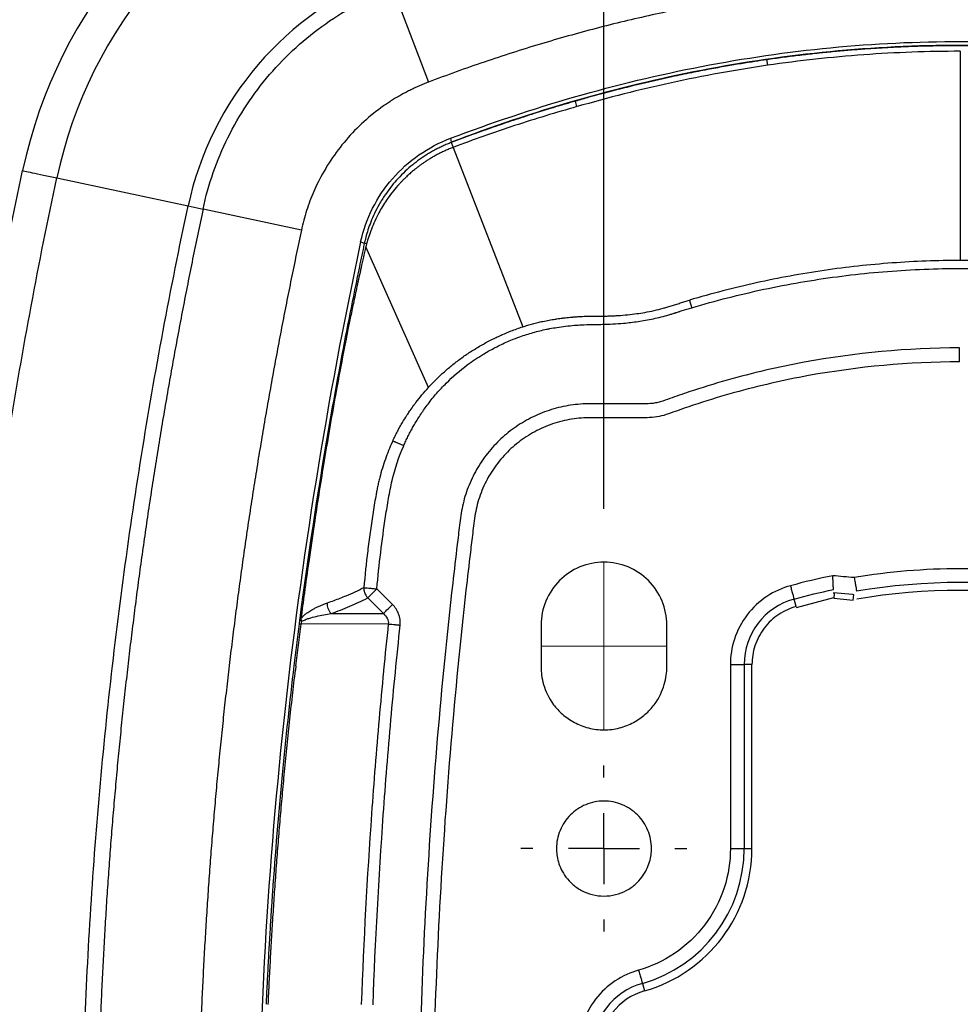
# Model space of a CAD drawing. Header units: millimetres. Extents: x 19 to 819, y 19 to 629.
# Tile 29 of 46: x 598 to 665, y 247 to 317. Entities that reach past the tile are written whole.
import ezdxf

# ---------------------------------------------------------------- set-up
doc = ezdxf.new("R2010")
doc.units = ezdxf.units.MM
doc.header["$LTSCALE"] = 3
doc.linetypes.add('CENTERX2', pattern=[20.32, 12.7, -2.54, 2.54, -2.54])
doc.layers.add('CENTER', color=40, linetype='CENTERX2')
doc.layers.add('DIMENSIONS', color=140, linetype='Continuous', lineweight=25)
doc.styles.add('SLDTEXTSTYLE0', font='TXT', dxfattribs={"width": 0.7})
doc.dimstyles.new('SLDDIMSTYLE1', dxfattribs={"dimtxt": 6.474023, "dimasz": 9.906, "dimexe": 0, "dimexo": 0.0625, "dimgap": 1.618506, "dimtad": 0, "dimtih": 1, "dimtoh": 1, "dimrnd": 1e-09, "dimzin": 4, "dimdsep": 46, "dimtxsty": 'SLDTEXTSTYLE0', "dimsah": 1, "dimcen": 0.09, "dimadec": 0, "dimazin": 1, "dimtfac": 1, "dimtmove": 0, "dimatfit": 0, "dimfxl": 0, "dimfrac": 2, "dimtolj": 1, "dimtzin": 12, "dimarcsym": 0})

# ---------------------------------------------------------------- blocks, each defined once
blk = doc.blocks.new('_D_6')
at = {"layer": 'DIMENSIONS'}
for p, q in [((639.705, 282.187), (639.705, 373.762)), ((690.705, 282.187), (690.705, 373.762)), ((639.705, 364.237), (620.655, 364.237)), ((655.755, 364.237), (653.581, 364.237)), ((653.581, 364.237), (653.581, 353.947)), ((674.994, 364.237), (677.168, 364.237)), ((677.168, 364.237), (677.168, 353.947)), ((690.705, 364.237), (709.755, 364.237)), ((653.581, 353.947), (655.755, 353.947)), ((677.168, 353.947), (674.994, 353.947))]:
    blk.add_line(p, q, dxfattribs=at)
for points in [[(639.705, 364.237), (629.799, 365.761), (629.799, 362.713)], [(690.705, 364.237), (700.611, 362.713), (700.611, 365.761)]]:
    blk.add_solid(points, dxfattribs=at)
at = {"layer": 'DIMENSIONS', "char_height": 6.35, "attachment_point": 1, "style": 'SLDTEXTSTYLE0'}
for s, insert in [('51.0', (655.755, 373.872)), ('2.01', (655.755, 362.133))]:
    blk.add_mtext(s, dxfattribs=dict(at, insert=insert))
blk = doc.blocks.new('SW_CENTERMARKSYMBOL_0')
at = {"layer": 'CENTER', "color": 0}
for p, q in [((0, 5.08), (0, 5.94)), ((0, 0), (0, 2.54)), ((-5.08, 0), (-5.94, 0)), ((0, 0), (-2.54, 0)), ((0, 0), (0, -2.54)), ((0, 0), (2.54, 0)), ((5.08, 0), (5.94, 0)), ((0, -5.08), (0, -5.94))]:
    blk.add_line(p, q, dxfattribs=at)

msp = doc.modelspace()

# ---------------------------------------------------------------- linework, layer by layer
for p, q in [((624.576, 319.47), (627.138, 312.741)), ((665.205, 314.952), (665.198, 299.981)), ((628.732, 308.723), (628.775, 308.442)), ((628.917, 308.074), (633.895, 295.23)), ((600.552, 305.885), (609.947, 303.879)), ((609.947, 303.879), (611.014, 303.651)), ((618.055, 302.147), (611.014, 303.651)), ((622.554, 301.186), (622.294, 301.302)), ((627.138, 290.877), (622.66, 300.947)), ((624.569, 275.347), (623.448, 276.468)), ((622.798, 275.818), (623.919, 274.697)), ((653.457, 275.202), (653.309, 275.741)), ((653.476, 275.128), (656.143, 275.842)), ((656.108, 276.188), (656.189, 276.172)), ((657.51, 276.057), (656.108, 276.188)), ((656.189, 276.172), (656.154, 275.8)), ((656.154, 275.8), (657.55, 275.67)), ((657.585, 276.042), (657.51, 276.057)), ((657.55, 275.67), (657.585, 276.042)), ((624.27, 273.959), (618.032, 273.947)), ((635.205, 273.877), (635.205, 270.877)), ((644.205, 270.877), (644.205, 273.877)), ((617.661, 270.949), (617.627, 270.658)), ((648.754, 271.06), (648.754, 257.877)), ((650.298, 271.06), (649.739, 271.06)), ((649.739, 271.06), (649.739, 257.877)), ((650.298, 257.877), (650.298, 271.06)), ((648.754, 257.877), (649.739, 257.877)), ((649.739, 257.877), (650.298, 257.877)), ((615.842, 252.642), (615.842, 252.631)), ((642.455, 248.228), (642.608, 247.69))]:
    msp.add_line(p, q)
at = {"color": 40, "linetype": 'CENTERX2', "lineweight": 18}
for p, q in [((639.705, 278.377), (639.705, 266.377)), ((635.205, 272.377), (644.205, 272.377))]:
    msp.add_line(p, q, dxfattribs=at)
at = {"flags": 128}
msp.add_lwpolyline([(620.18, 274.703), (622.274, 274.699), (623.919, 274.697)], dxfattribs=at)
for centre, radius, start, end in [((632.333, 299.097), 35, 110.844, 167.94214), ((632.333, 299.097), 32.498, 110.844, 167.94214), ((632.333, 299.097), 22.891, 110.844, 167.94214), ((566.233, 290.318), 74.465, 16.11838, 16.43236), ((622.624, 300.811), 0.381, 75.15156, 100.64746), ((665.205, 232.377), 44.546, 80.40317, 99.59683), ((665.205, 232.377), 43.986, 80.31329, 99.68671), ((654.593, 271.06), 4.854, 105.34085, 180.00054), ((639.705, 257.877), 10.034, 285.90646, 0.00018), ((639.705, 257.877), 10.593, 285.90648, 0.00016), ((643.816, 243.452), 4.966, 105.90732, 178.8504), ((643.816, 243.452), 4.407, 105.90738, 178.85039)]:
    msp.add_arc(centre, radius, start, end)
for points, knots in [([(611.014, 303.651), (611.392, 305.421), (611.992, 307.144), (613.598, 310.389), (614.605, 311.911), (616.961, 314.66), (618.312, 315.887), (621.273, 317.97), (622.884, 318.826), (624.576, 319.47)], [0, 0, 0, 0, 0.25, 0.25, 0.5, 0.5, 0.75, 0.75, 1, 1, 1, 1]), ([(703.271, 312.741), (702.955, 312.861), (702.323, 313.1), (701.372, 313.447), (700.422, 313.787), (699.471, 314.117), (698.521, 314.438), (697.57, 314.75), (696.619, 315.053), (695.668, 315.347), (694.717, 315.632), (693.766, 315.908), (692.815, 316.175), (691.864, 316.433), (690.913, 316.681), (689.962, 316.921), (689.011, 317.152), (688.059, 317.373), (687.108, 317.586), (686.156, 317.79), (685.205, 317.984), (684.253, 318.17), (683.301, 318.346), (682.349, 318.513), (681.398, 318.672), (680.446, 318.821), (679.494, 318.961), (678.542, 319.092), (677.589, 319.214), (676.637, 319.327), (675.685, 319.431), (674.732, 319.526), (673.78, 319.612), (672.827, 319.689), (671.875, 319.757), (670.922, 319.816), (669.969, 319.866), (669.017, 319.906), (668.064, 319.938), (667.111, 319.961), (666.158, 319.974), (664.854, 319.981), (663.198, 319.964), (661.192, 319.904), (659.186, 319.804), (657.18, 319.663), (655.175, 319.483), (653.17, 319.262), (651.165, 319.002), (649.161, 318.701), (647.156, 318.36), (645.153, 317.979), (643.149, 317.558), (641.146, 317.097), (639.143, 316.595), (637.14, 316.054), (635.138, 315.472), (633.136, 314.851), (631.134, 314.189), (629.132, 313.489), (627.804, 312.991), (627.138, 312.741)], [0, 0, 0, 0, 0.013028, 0.026015, 0.038965, 0.051877, 0.064751, 0.07759, 0.090395, 0.103165, 0.115902, 0.128608, 0.141282, 0.153927, 0.166542, 0.17913, 0.19169, 0.204225, 0.216734, 0.22922, 0.241683, 0.254124, 0.266544, 0.278945, 0.291327, 0.303691, 0.316038, 0.328371, 0.340688, 0.352993, 0.365285, 0.377566, 0.389837, 0.402099, 0.414353, 0.4266, 0.438842, 0.451079, 0.463312, 0.475543, 0.487773, 0.500003, 0.525748, 0.551499, 0.577268, 0.603063, 0.628895, 0.654775, 0.680712, 0.706716, 0.732798, 0.758968, 0.785234, 0.811608, 0.838098, 0.864713, 0.891464, 0.918359, 0.945408, 0.972618, 1, 1, 1, 1]), ([(628.732, 308.723), (634.556, 310.938), (640.561, 312.686), (649.739, 314.458), (652.826, 314.907), (659.03, 315.507), (662.147, 315.658), (668.381, 315.654), (671.498, 315.499), (677.702, 314.892), (680.788, 314.439), (689.964, 312.656), (695.967, 310.901), (701.789, 308.681)], [0, 0, 0, 0, 0.25, 0.25, 0.375, 0.375, 0.5, 0.5, 0.625, 0.625, 0.75, 0.75, 1, 1, 1, 1]), ([(701.635, 308.442), (695.825, 310.654), (689.836, 312.401), (680.685, 314.174), (677.607, 314.624), (671.421, 315.225), (668.313, 315.377), (662.096, 315.377), (658.988, 315.225), (652.802, 314.623), (649.724, 314.174), (640.573, 312.401), (634.584, 310.654), (628.775, 308.442)], [0, 0, 0, 0, 0.25, 0.25, 0.375, 0.375, 0.5, 0.5, 0.625, 0.625, 0.75, 0.75, 1, 1, 1, 1]), ([(683.692, 313.564), (683.369, 313.626), (682.721, 313.749), (681.746, 313.922), (680.767, 314.087), (679.782, 314.242), (678.793, 314.388), (677.798, 314.524), (676.799, 314.65), (675.795, 314.767), (674.786, 314.873), (673.772, 314.97), (672.754, 315.055), (671.73, 315.131), (670.701, 315.195), (669.668, 315.249), (668.63, 315.292), (667.586, 315.324), (666.538, 315.344), (665.485, 315.353), (664.427, 315.351), (663.364, 315.336), (662.296, 315.31), (661.223, 315.271), (660.145, 315.22), (659.063, 315.157), (657.975, 315.081), (656.882, 314.992), (655.785, 314.89), (654.682, 314.775), (653.575, 314.646), (652.464, 314.505), (651.722, 314.4), (651.35, 314.348)], [0, 0, 0, 0, 0.030366, 0.060829, 0.09139, 0.122053, 0.152819, 0.183693, 0.214676, 0.245771, 0.276981, 0.30831, 0.339761, 0.371336, 0.40304, 0.434876, 0.466846, 0.498956, 0.531209, 0.563608, 0.596158, 0.628862, 0.661725, 0.694751, 0.727945, 0.761311, 0.794853, 0.828576, 0.862485, 0.896584, 0.93087, 0.965343, 1, 1, 1, 1]), ([(665.205, 314.952), (662.901, 314.952), (660.595, 314.869), (655.992, 314.533), (653.695, 314.281), (651.408, 313.949)], [0, 0, 0, 0, 0.5, 0.5, 1, 1, 1, 1]), ([(651.35, 314.348), (651.066, 314.306), (650.459, 314.216), (649.493, 314.062), (648.416, 313.88), (647.228, 313.664), (645.931, 313.412), (644.199, 313.05), (642.241, 312.602), (640.266, 312.103), (638.794, 311.707), (637.981, 311.475), (637.656, 311.383)], [0, 0, 0, 0, 0.061557, 0.131297, 0.209211, 0.295294, 0.389545, 0.491967, 0.673831, 0.819119, 0.927867, 1, 1, 1, 1]), ([(651.408, 313.949), (649.108, 313.614), (646.819, 313.197), (642.27, 312.206), (640.012, 311.628), (637.771, 310.991)], [0, 0, 0, 0, 0.5, 0.5, 1, 1, 1, 1]), ([(651.35, 314.348), (651.354, 314.32), (651.362, 314.27), (651.381, 314.131), (651.394, 314.044), (651.408, 313.949)], [0, 0, 0, 0, 0.5, 0.5, 1, 1, 1, 1]), ([(627.138, 312.741), (627.025, 312.697), (626.798, 312.609), (626.463, 312.466), (626.132, 312.316), (625.805, 312.158), (625.483, 311.992), (625.164, 311.817), (624.85, 311.635), (624.54, 311.445), (624.235, 311.246), (623.534, 310.767), (622.49, 309.931), (621.221, 308.624), (620.122, 307.17), (619.396, 305.905), (618.936, 304.915), (618.663, 304.241), (618.424, 303.555), (618.218, 302.857), (618.11, 302.384), (618.055, 302.147)], [0, 0, 0, 0, 0.025095, 0.050129, 0.075118, 0.100077, 0.125022, 0.149969, 0.174932, 0.199929, 0.224974, 0.250082, 0.375008, 0.500009, 0.624935, 0.749936, 0.800062, 0.850006, 0.899894, 0.94985, 1, 1, 1, 1]), ([(637.656, 311.383), (637.414, 311.313), (636.843, 311.148), (635.858, 310.852), (634.615, 310.465), (633.221, 310.011), (631.75, 309.509), (630.275, 308.984), (629.284, 308.612), (628.782, 308.423)], [0, 0, 0, 0, 0.08073, 0.190672, 0.329801, 0.498071, 0.660711, 0.828009, 1, 1, 1, 1]), ([(637.771, 310.991), (636.277, 310.566), (634.791, 310.116), (631.838, 309.146), (630.372, 308.627), (628.917, 308.074)], [0, 0, 0, 0, 0.5, 0.5, 1, 1, 1, 1]), ([(622.294, 301.302), (622.478, 302.137), (622.766, 302.948), (623.532, 304.474), (624.01, 305.188), (625.127, 306.476), (625.767, 307.05), (627.168, 308.024), (627.931, 308.424), (628.732, 308.723)], [0, 0, 0, 0, 0.25, 0.25, 0.5, 0.5, 0.75, 0.75, 1, 1, 1, 1]), ([(628.782, 308.423), (628.68, 308.383), (628.476, 308.303), (628.175, 308.171), (627.877, 308.029), (627.582, 307.876), (627.29, 307.712), (627.002, 307.537), (626.718, 307.351), (626.437, 307.154), (626.161, 306.945), (625.603, 306.492), (624.854, 305.763), (624.121, 304.82), (623.621, 304.013), (623.284, 303.362), (623.019, 302.75), (622.817, 302.184), (622.665, 301.669), (622.589, 301.34), (622.554, 301.186)], [0, 0, 0, 0, 0.032974, 0.066031, 0.099211, 0.13256, 0.166123, 0.199949, 0.234089, 0.268591, 0.303437, 0.338547, 0.485219, 0.617163, 0.697557, 0.771259, 0.838038, 0.898279, 0.952235, 1, 1, 1, 1]), ([(628.917, 308.074), (628.819, 308.037), (628.628, 307.962), (628.35, 307.84), (628.084, 307.715), (627.83, 307.587), (627.588, 307.457), (627.359, 307.325), (627.142, 307.192), (626.936, 307.06), (626.742, 306.928), (626.56, 306.798), (626.389, 306.67), (626.228, 306.545), (626.078, 306.423), (625.938, 306.305), (625.808, 306.191), (625.688, 306.083), (625.577, 305.98), (625.476, 305.882), (625.383, 305.79), (625.298, 305.705), (625.222, 305.626), (625.154, 305.555), (625.094, 305.49), (625.041, 305.433), (624.996, 305.383), (624.675, 305.022), (624.175, 304.378), (623.65, 303.51), (623.304, 302.814), (623.065, 302.245), (622.871, 301.704), (622.77, 301.35), (622.722, 301.179)], [0, 0, 0, 0, 0.032526, 0.064074, 0.094629, 0.124177, 0.152705, 0.180202, 0.20666, 0.23207, 0.256426, 0.279721, 0.30195, 0.323107, 0.343187, 0.362187, 0.380103, 0.396933, 0.412674, 0.427324, 0.440884, 0.453351, 0.464724, 0.475004, 0.48419, 0.492283, 0.499281, 0.505185, 0.642956, 0.75235, 0.821018, 0.885176, 0.944831, 1, 1, 1, 1]), ([(628.782, 308.423), (628.791, 308.401), (628.807, 308.358), (628.854, 308.237), (628.884, 308.16), (628.917, 308.074)], [0, 0, 0, 0, 0.5, 0.5, 1, 1, 1, 1]), ([(598.106, 158.347), (597.451, 161.413), (596.834, 164.49), (595.682, 170.652), (595.147, 173.735), (593.668, 182.968), (592.844, 189.137), (591.525, 201.484), (591.03, 207.661), (590.37, 220.017), (590.205, 226.197), (590.205, 238.558), (590.37, 244.738), (591.03, 257.094), (591.525, 263.271), (592.844, 275.617), (593.668, 281.787), (595.147, 291.019), (595.682, 294.102), (596.834, 300.264), (597.451, 303.342), (598.106, 306.408)], [0.0964849, 0.0964849, 0.0964849, 0.0964849, 0.1157842, 0.1157842, 0.1350205, 0.1350205, 0.1734212, 0.1734212, 0.2117322, 0.2117322, 0.25, 0.25, 0.2882678, 0.2882678, 0.3265789, 0.3265789, 0.3649795, 0.3649795, 0.3842158, 0.3842158, 0.4035151, 0.4035151, 0.4035151, 0.4035151]), ([(598.106, 306.408), (598.106, 306.408), (598.158, 306.397), (598.388, 306.348), (598.566, 306.31), (599.026, 306.211), (599.307, 306.151), (599.914, 306.022), (600.237, 305.953), (600.552, 305.885)], [0, 0, 0, 0, 0.25, 0.25, 0.5, 0.5, 0.75, 0.75, 1, 1, 1, 1]), ([(600.552, 158.869), (599.902, 161.915), (599.29, 164.971), (598.146, 171.091), (597.614, 174.153), (596.146, 183.321), (595.327, 189.447), (594.018, 201.706), (593.526, 207.838), (592.871, 220.106), (592.707, 226.241), (592.707, 238.513), (592.871, 244.649), (593.526, 256.916), (594.018, 263.049), (595.327, 275.308), (596.146, 281.434), (597.614, 290.602), (598.146, 293.664), (599.29, 299.783), (599.902, 302.84), (600.552, 305.885)], [0.0964849, 0.0964849, 0.0964849, 0.0964849, 0.1157842, 0.1157842, 0.1350205, 0.1350205, 0.1734212, 0.1734212, 0.2117322, 0.2117322, 0.25, 0.25, 0.2882678, 0.2882678, 0.3265789, 0.3265789, 0.3649795, 0.3649795, 0.3842158, 0.3842158, 0.4035151, 0.4035151, 0.4035151, 0.4035151]), ([(609.947, 160.876), (609.314, 163.841), (608.717, 166.818), (607.604, 172.775), (607.087, 175.754), (605.657, 184.676), (604.861, 190.636), (603.588, 202.558), (603.11, 208.521), (602.473, 220.448), (602.313, 226.413), (602.313, 238.342), (602.473, 244.307), (603.11, 256.234), (603.588, 262.196), (604.861, 274.119), (605.657, 280.079), (607.087, 289), (607.604, 291.98), (608.717, 297.937), (609.314, 300.913), (609.947, 303.879)], [0.0964849, 0.0964849, 0.0964849, 0.0964849, 0.1157842, 0.1157842, 0.1350205, 0.1350205, 0.1734212, 0.1734212, 0.2117322, 0.2117322, 0.25, 0.25, 0.2882678, 0.2882678, 0.3265789, 0.3265789, 0.3649795, 0.3649795, 0.3842158, 0.3842158, 0.4035151, 0.4035151, 0.4035151, 0.4035151]), ([(611.014, 303.651), (610.888, 303.057), (610.637, 301.871), (610.271, 300.089), (609.914, 298.308), (609.567, 296.527), (609.229, 294.745), (608.901, 292.964), (608.583, 291.183), (608.273, 289.401), (607.974, 287.62), (607.684, 285.838), (607.403, 284.057), (607.132, 282.275), (606.87, 280.494), (606.618, 278.712), (606.376, 276.93), (606.143, 275.149), (605.919, 273.367), (605.705, 271.585), (605.501, 269.803), (605.306, 268.022), (605.12, 266.24), (604.944, 264.458), (604.778, 262.676), (604.621, 260.894), (604.473, 259.112), (604.335, 257.33), (604.207, 255.548), (604.088, 253.766), (603.979, 251.983), (603.879, 250.201), (603.789, 248.419), (603.708, 246.637), (603.636, 244.854), (603.574, 243.072), (603.522, 241.29), (603.479, 239.507), (603.446, 237.725), (603.422, 235.942), (603.408, 234.16), (603.402, 231.783), (603.417, 228.812), (603.475, 225.247), (603.57, 221.682), (603.703, 218.118), (603.874, 214.553), (604.083, 210.989), (604.331, 207.424), (604.616, 203.86), (604.94, 200.296), (605.301, 196.732), (605.701, 193.168), (606.138, 189.605), (606.614, 186.041), (607.127, 182.478), (607.679, 178.914), (608.269, 175.351), (608.897, 171.788), (609.563, 168.226), (610.265, 164.662), (610.764, 162.291), (611.014, 161.104)], [0, 0, 0, 0, 0.012674, 0.025336, 0.037984, 0.050619, 0.063243, 0.075854, 0.088454, 0.101043, 0.113621, 0.126188, 0.138745, 0.151292, 0.163829, 0.176358, 0.188877, 0.201388, 0.213891, 0.226386, 0.238873, 0.251353, 0.263827, 0.276294, 0.288755, 0.30121, 0.31366, 0.326105, 0.338545, 0.350981, 0.363413, 0.375841, 0.388266, 0.400688, 0.413107, 0.425525, 0.43794, 0.450354, 0.462766, 0.475178, 0.48759, 0.500001, 0.524823, 0.549646, 0.574475, 0.599311, 0.624157, 0.649017, 0.673893, 0.698787, 0.723703, 0.748644, 0.773611, 0.798609, 0.82364, 0.848706, 0.87381, 0.898955, 0.924144, 0.949379, 0.974664, 1, 1, 1, 1]), ([(618.055, 302.147), (617.932, 301.565), (617.686, 300.404), (617.328, 298.66), (616.978, 296.916), (616.638, 295.172), (616.308, 293.427), (615.987, 291.683), (615.675, 289.939), (615.372, 288.195), (615.078, 286.451), (614.794, 284.707), (614.52, 282.963), (614.254, 281.219), (613.998, 279.475), (613.751, 277.731), (613.514, 275.986), (613.286, 274.242), (613.067, 272.498), (612.857, 270.754), (612.657, 269.01), (612.466, 267.265), (612.284, 265.521), (612.112, 263.777), (611.949, 262.033), (611.795, 260.288), (611.651, 258.544), (611.516, 256.8), (611.39, 255.055), (611.274, 253.311), (611.167, 251.567), (611.069, 249.822), (610.98, 248.078), (610.901, 246.333), (610.831, 244.589), (610.771, 242.845), (610.72, 241.1), (610.678, 239.356), (610.645, 237.611), (610.622, 235.867), (610.608, 234.122), (610.602, 231.735), (610.619, 228.705), (610.68, 225.032), (610.784, 221.359), (610.928, 217.687), (611.114, 214.014), (611.341, 210.342), (611.609, 206.669), (611.919, 202.997), (612.27, 199.324), (612.662, 195.652), (613.096, 191.98), (613.57, 188.308), (614.086, 184.635), (614.644, 180.963), (615.242, 177.291), (615.882, 173.619), (616.564, 169.948), (617.284, 166.275), (617.798, 163.831), (618.055, 162.608)], [0, 0, 0, 0, 0.012677, 0.025341, 0.037992, 0.05063, 0.063256, 0.075869, 0.088471, 0.101062, 0.113641, 0.12621, 0.138768, 0.151317, 0.163855, 0.176384, 0.188905, 0.201416, 0.213919, 0.226415, 0.238902, 0.251383, 0.263856, 0.276323, 0.288783, 0.301238, 0.313687, 0.326131, 0.33857, 0.351005, 0.363436, 0.375862, 0.388286, 0.400706, 0.413123, 0.425538, 0.437951, 0.450363, 0.462773, 0.475182, 0.487591, 0.499999, 0.526122, 0.552247, 0.578379, 0.604521, 0.630675, 0.656845, 0.683034, 0.709247, 0.735485, 0.761752, 0.788052, 0.814387, 0.840761, 0.867177, 0.893639, 0.920148, 0.94671, 0.973326, 1, 1, 1, 1]), ([(622.294, 301.302), (619.875, 289.987), (618.028, 278.549), (615.555, 255.554), (614.929, 243.995), (614.924, 220.878), (615.546, 209.32), (618.011, 186.323), (619.854, 174.885), (622.269, 163.569)], [0, 0, 0, 0, 0.25, 0.25, 0.5, 0.5, 0.75, 0.75, 1, 1, 1, 1]), ([(622.554, 301.186), (622.524, 301.047), (622.495, 300.908), (622.436, 300.63), (622.348, 300.214), (622.144, 299.241), (621.743, 297.295), (620.971, 293.398), (619.544, 285.582), (618.525, 278.848), (617.938, 274.342)], [0, 0, 0, 0, 0.015625, 0.015625, 0.03125, 0.0625, 0.125, 0.25, 0.5, 1, 1, 1, 1]), ([(622.722, 301.179), (622.713, 301.145), (622.692, 301.067), (622.672, 300.99), (622.66, 300.947)], [0, 0, 0, 0, 0.445444, 1, 1, 1, 1]), ([(622.66, 300.947), (622.547, 300.451), (622.332, 299.507), (622.037, 298.16), (621.78, 296.953), (621.559, 295.888), (621.372, 294.965), (621.074, 293.465), (620.622, 291.082), (620.103, 288.153), (619.529, 284.729), (619.04, 281.611), (618.592, 278.547), (618.28, 276.303), (618.101, 274.943), (618.021, 274.331)], [0, 0, 0, 0, 0.056411, 0.107458, 0.153117, 0.193373, 0.228216, 0.25764, 0.363116, 0.497434, 0.587812, 0.748523, 0.847703, 0.931525, 1, 1, 1, 1]), ([(665.198, 299.981), (663.573, 299.979), (661.949, 299.918), (658.703, 299.679), (657.081, 299.503), (653.835, 299.029), (652.213, 298.732), (648.998, 298.021), (647.403, 297.607), (645.824, 297.133)], [0, 0, 0, 0, 0.25, 0.25, 0.5, 0.5, 0.75, 0.75, 1, 1, 1, 1]), ([(687.823, 296.085), (687.723, 296.113), (687.618, 296.147), (687.402, 296.221), (687.289, 296.26), (686.945, 296.378), (686.715, 296.456), (686.026, 296.685), (685.566, 296.832), (684.182, 297.259), (683.254, 297.524), (680.455, 298.259), (678.566, 298.671), (674.756, 299.329), (672.839, 299.575), (669.017, 299.902), (667.107, 299.983), (665.198, 299.981)], [0, 0, 0, 0, 0.015625, 0.015625, 0.03125, 0.03125, 0.0625, 0.0625, 0.125, 0.125, 0.25, 0.25, 0.5, 0.5, 0.75, 0.75, 1, 1, 1, 1]), ([(645.985, 296.593), (647.691, 297.102), (649.412, 297.542), (652.884, 298.283), (654.637, 298.586), (658.138, 299.049), (659.887, 299.212), (663.39, 299.402), (665.142, 299.429), (668.646, 299.342), (670.398, 299.229), (673.907, 298.862), (675.665, 298.609), (679.153, 297.962), (680.881, 297.57), (683.446, 296.882), (684.297, 296.635), (685.567, 296.241), (685.99, 296.105), (686.622, 295.895), (686.832, 295.823), (687.253, 295.679), (687.463, 295.605), (687.675, 295.547)], [0, 0, 0, 0, 0.125, 0.125, 0.25, 0.25, 0.375, 0.375, 0.5, 0.5, 0.625, 0.625, 0.75, 0.75, 0.875, 0.875, 0.9375, 0.9375, 0.96875, 0.96875, 0.984375, 0.984375, 1, 1, 1, 1]), ([(644.193, 296.627), (644.302, 296.66), (644.52, 296.726), (644.845, 296.831), (645.17, 296.934), (645.497, 297.035), (645.715, 297.1), (645.824, 297.133)], [0, 0, 0, 0, 0.200026, 0.399903, 0.599817, 0.799855, 1, 1, 1, 1]), ([(645.824, 297.133), (645.847, 297.055), (645.874, 296.966), (645.901, 296.873), (645.915, 296.827), (645.929, 296.779), (645.944, 296.731), (645.951, 296.707), (645.958, 296.683), (645.965, 296.66), (645.972, 296.637), (645.978, 296.615), (645.985, 296.593)], [0.0000868, 0.0000868, 0.0000868, 0.0000868, 0.41799, 0.41799, 0.41799, 0.626985, 0.626985, 0.626985, 0.7314825, 0.7314825, 0.7314825, 0.8285674, 0.8285674, 0.8285674, 0.8285674]), ([(625.375, 286.714), (625.423, 286.825), (625.521, 287.045), (625.677, 287.372), (625.841, 287.694), (626.012, 288.011), (626.191, 288.323), (626.392, 288.653), (626.613, 288.996), (626.859, 289.352), (627.225, 289.851), (627.734, 290.479), (628.641, 291.448), (629.565, 292.247), (630.468, 292.888), (631.097, 293.293), (631.626, 293.592), (632.112, 293.844), (632.626, 294.094), (633.178, 294.329), (633.896, 294.596), (634.629, 294.83), (635.352, 295.006), (635.92, 295.118), (636.584, 295.233), (637.341, 295.321), (638.187, 295.378), (638.693, 295.395), (639.191, 295.403), (639.679, 295.407), (640.345, 295.428), (641.022, 295.478), (641.627, 295.542), (642.15, 295.611), (642.687, 295.698), (643.239, 295.806), (643.799, 295.934), (644.167, 296.037), (644.351, 296.089)], [0, 0, 0, 0, 0.016074, 0.032119, 0.048136, 0.064117, 0.080061, 0.095979, 0.115504, 0.134388, 0.153552, 0.197744, 0.241882, 0.330046, 0.359627, 0.389162, 0.429574, 0.440382, 0.46204, 0.50555, 0.520104, 0.563994, 0.607898, 0.618938, 0.64109, 0.697446, 0.72022, 0.753915, 0.764763, 0.786479, 0.818943, 0.85331, 0.87681, 0.899883, 0.923537, 0.949143, 0.974639, 1, 1, 1, 1]), ([(638.732, 295.993), (638.815, 295.994), (638.981, 295.996), (639.187, 295.997), (639.324, 295.998), (639.396, 295.998), (639.484, 295.998), (639.637, 295.999), (639.824, 296), (639.993, 296.004), (640.097, 296.007), (640.171, 296.009), (640.276, 296.013), (640.463, 296.021), (640.851, 296.044), (641.393, 296.089), (642.027, 296.164), (642.66, 296.265), (643.291, 296.389), (643.732, 296.502), (643.951, 296.559)], [0, 0, 0, 0, 0.047281, 0.094298, 0.117455, 0.124969, 0.135315, 0.167959, 0.212085, 0.241854, 0.264074, 0.271195, 0.284282, 0.324049, 0.377471, 0.506081, 0.633749, 0.74082, 0.871029, 1, 1, 1, 1]), ([(643.951, 296.559), (643.992, 296.57), (644.072, 296.592), (644.153, 296.616), (644.193, 296.627)], [0, 0, 0, 0, 0.500042, 1, 1, 1, 1]), ([(644.351, 296.089), (644.433, 296.113), (644.56, 296.151), (644.7, 296.195), (644.785, 296.222), (644.906, 296.26), (645.037, 296.301), (645.187, 296.349), (645.484, 296.443), (645.758, 296.525), (645.985, 296.593)], [0, 0, 0, 0, 0.150681, 0.231874, 0.25758, 0.307601, 0.453532, 0.499005, 0.583698, 1, 1, 1, 1]), ([(633.895, 295.23), (634.013, 295.267), (634.249, 295.342), (634.608, 295.443), (634.969, 295.535), (635.361, 295.625), (635.702, 295.693), (635.992, 295.744), (636.165, 295.773), (636.279, 295.791), (636.394, 295.808), (636.545, 295.829), (636.722, 295.852), (636.89, 295.872), (637.064, 295.891), (637.251, 295.91), (637.403, 295.924), (637.546, 295.936), (637.68, 295.946), (637.939, 295.964), (638.281, 295.982), (638.582, 295.99), (638.732, 295.993)], [0, 0, 0, 0, 0.075506, 0.151261, 0.227241, 0.303443, 0.396552, 0.439524, 0.48275, 0.503711, 0.510299, 0.553186, 0.597039, 0.619085, 0.656703, 0.70347, 0.734331, 0.749571, 0.790832, 0.816567, 0.908128, 1, 1, 1, 1]), ([(627.138, 290.877), (627.229, 290.975), (627.411, 291.172), (627.695, 291.459), (627.985, 291.739), (628.284, 292.012), (628.588, 292.276), (628.899, 292.531), (629.215, 292.778), (629.545, 293.022), (629.89, 293.264), (630.251, 293.502), (630.734, 293.802), (631.224, 294.08), (631.654, 294.302), (631.895, 294.42), (632.071, 294.505), (632.249, 294.588), (632.575, 294.734), (632.982, 294.904), (633.472, 295.088), (633.754, 295.182), (633.895, 295.23)], [0, 0, 0, 0, 0.049541, 0.099165, 0.148864, 0.19857, 0.248222, 0.297824, 0.346921, 0.396196, 0.449289, 0.502463, 0.555687, 0.659509, 0.710127, 0.734315, 0.758492, 0.782525, 0.806695, 0.890362, 0.94506, 1, 1, 1, 1]), ([(665.149, 293.722), (661.42, 293.713), (657.712, 293.371), (652.183, 292.35), (650.346, 291.925), (647.599, 291.148), (646.686, 290.866), (645.323, 290.411), (644.87, 290.252), (644.191, 290.008), (643.965, 289.925), (643.622, 289.825), (643.506, 289.796), (643.274, 289.755), (643.156, 289.741), (642.801, 289.717), (642.562, 289.719), (642.083, 289.718), (641.844, 289.718), (641.126, 289.718), (640.648, 289.718), (639.93, 289.718), (639.691, 289.718), (639.212, 289.719), (638.973, 289.721), (638.495, 289.717), (638.257, 289.71), (637.784, 289.675), (637.549, 289.649), (636.848, 289.543), (636.388, 289.437), (635.496, 289.162), (635.063, 288.991), (634.219, 288.583), (633.808, 288.344), (633.036, 287.815), (632.672, 287.524), (632.16, 287.046), (631.995, 286.879), (631.676, 286.533), (631.522, 286.352), (631.085, 285.799), (630.824, 285.413), (630.361, 284.603), (630.159, 284.178), (629.819, 283.297), (629.685, 282.85), (629.534, 282.171), (629.493, 281.942), (629.428, 281.483), (629.4, 281.252), (629.315, 280.561), (629.258, 280.1), (629.092, 278.716), (628.984, 277.793), (628.043, 269.484), (627.415, 262.073), (626.578, 247.237), (626.369, 239.811), (626.369, 232.377)], [0, 0, 0, 0, 0.125, 0.125, 0.1875, 0.1875, 0.21875, 0.21875, 0.234375, 0.234375, 0.242187, 0.242187, 0.246094, 0.246094, 0.25, 0.25, 0.257812, 0.257812, 0.265625, 0.265625, 0.28125, 0.28125, 0.289062, 0.289062, 0.296875, 0.296875, 0.304687, 0.304687, 0.3125, 0.3125, 0.328125, 0.328125, 0.34375, 0.34375, 0.359375, 0.359375, 0.375, 0.375, 0.382813, 0.382813, 0.390625, 0.390625, 0.40625, 0.40625, 0.421875, 0.421875, 0.4375, 0.4375, 0.445313, 0.445313, 0.453125, 0.453125, 0.46875, 0.46875, 0.5, 0.5, 0.75, 0.75, 1, 1, 1, 1]), ([(665.151, 292.722), (665.151, 292.722), (665.151, 292.744), (665.151, 292.841), (665.151, 292.917), (665.15, 293.113), (665.15, 293.231), (665.149, 293.477), (665.149, 293.604), (665.149, 293.722)], [0, 0, 0, 0, 0.25, 0.25, 0.5, 0.5, 0.75, 0.75, 1, 1, 1, 1]), ([(665.151, 292.722), (661.513, 292.713), (657.913, 292.382), (652.57, 291.409), (650.796, 291.004), (648.164, 290.272), (647.291, 290.007), (645.988, 289.58), (645.555, 289.433), (644.907, 289.204), (644.692, 289.125), (644.259, 288.973), (644.042, 288.901), (643.601, 288.791), (643.376, 288.756), (642.918, 288.721), (642.685, 288.719), (641.987, 288.718), (641.521, 288.719), (640.589, 288.718), (640.123, 288.718), (639.425, 288.718), (639.192, 288.719), (638.726, 288.72), (638.493, 288.718), (638.028, 288.694), (637.797, 288.671), (637.334, 288.607), (637.102, 288.565), (636.416, 288.41), (635.972, 288.271), (635.328, 288.007), (635.117, 287.91), (634.701, 287.697), (634.496, 287.581), (633.899, 287.209), (633.526, 286.931), (632.83, 286.317), (632.506, 285.977), (631.917, 285.246), (631.657, 284.86), (631.315, 284.253), (631.21, 284.046), (631.017, 283.621), (630.928, 283.402), (630.692, 282.739), (630.573, 282.292), (630.453, 281.613), (630.425, 281.385), (630.368, 280.929), (630.34, 280.701), (630.256, 280.018), (630.201, 279.561), (630.037, 278.193), (629.932, 277.28), (629.419, 272.714), (629.06, 269.054), (628.445, 261.732), (628.189, 258.069), (627.574, 247.071), (627.369, 239.729), (627.369, 232.377)], [0, 0, 0, 0, 0.125, 0.125, 0.1875, 0.1875, 0.21875, 0.21875, 0.234375, 0.234375, 0.242188, 0.242188, 0.25, 0.25, 0.257813, 0.257813, 0.265625, 0.265625, 0.28125, 0.28125, 0.296875, 0.296875, 0.304688, 0.304688, 0.3125, 0.3125, 0.320313, 0.320313, 0.328125, 0.328125, 0.34375, 0.34375, 0.351563, 0.351563, 0.359375, 0.359375, 0.375, 0.375, 0.390625, 0.390625, 0.40625, 0.40625, 0.414063, 0.414063, 0.421875, 0.421875, 0.4375, 0.4375, 0.445313, 0.445313, 0.453125, 0.453125, 0.46875, 0.46875, 0.5, 0.5, 0.625, 0.625, 0.75, 0.75, 1, 1, 1, 1]), ([(624.589, 287.054), (624.643, 287.169), (624.751, 287.396), (624.923, 287.732), (625.101, 288.062), (625.326, 288.452), (625.515, 288.758), (625.702, 289.043), (625.864, 289.284), (626.059, 289.558), (626.336, 289.928), (626.674, 290.356), (626.983, 290.703), (627.138, 290.877)], [0, 0, 0, 0, 0.082135, 0.1639, 0.24525, 0.326108, 0.456721, 0.479121, 0.547564, 0.645722, 0.697945, 0.848572, 1, 1, 1, 1]), ([(624.546, 286.961), (624.367, 286.566), (624.206, 286.165), (624.062, 285.761), (623.985, 285.543), (623.913, 285.324), (623.846, 285.104), (623.779, 284.884), (623.717, 284.662), (623.659, 284.438), (623.63, 284.325), (623.602, 284.212), (623.576, 284.099), (623.563, 284.043), (623.55, 283.987), (623.538, 283.931), (623.526, 283.876), (623.515, 283.821), (623.504, 283.765), (623.481, 283.655), (623.46, 283.546), (623.439, 283.436), (623.419, 283.327), (623.398, 283.218), (623.378, 283.109), (623.299, 282.672), (623.227, 282.238), (623.159, 281.802), (623.091, 281.367), (623.027, 280.93), (622.968, 280.493), (622.908, 280.055), (622.852, 279.618), (622.8, 279.181), (622.695, 278.306), (622.604, 277.432), (622.518, 276.56)], [99.521993, 99.521993, 99.521993, 99.521993, 100.713606, 100.713606, 100.713606, 101.356459, 101.356459, 101.356459, 101.999312, 101.999312, 101.999312, 102.320738, 102.320738, 102.320738, 102.481451, 102.481451, 102.481451, 102.642165, 102.642165, 102.642165, 102.963591, 102.963591, 102.963591, 103.285017, 103.285017, 103.285017, 104.570723, 104.570723, 104.570723, 105.856429, 105.856429, 105.856429, 107.142134, 107.142134, 107.142134, 109.713545, 109.713545, 109.713545, 109.713545]), ([(625.375, 286.714), (625.343, 286.728), (625.277, 286.756), (625.179, 286.799), (625.084, 286.84), (624.996, 286.878), (624.914, 286.914), (624.837, 286.947), (624.766, 286.978), (624.7, 287.006), (624.64, 287.032), (624.607, 287.047), (624.589, 287.054)], [0, 0, 0, 0, 0.102019, 0.209214, 0.314803, 0.413917, 0.51122, 0.607959, 0.704571, 0.801808, 0.900312, 1, 1, 1, 1]), ([(623.448, 276.468), (623.621, 278.203), (623.816, 279.94), (624.146, 282.09), (624.216, 282.52), (624.368, 283.376), (624.447, 283.803), (624.749, 285.071), (625.023, 285.901), (625.375, 286.714)], [0, 0, 0, 0, 0.5, 0.5, 0.625, 0.625, 0.75, 0.75, 1, 1, 1, 1]), ([(644.205, 273.877), (644.205, 274.466), (644.088, 275.055), (643.637, 276.144), (643.303, 276.643), (642.47, 277.476), (641.971, 277.809), (640.883, 278.26), (640.294, 278.377), (639.116, 278.377), (638.527, 278.26), (637.439, 277.809), (636.939, 277.476), (636.106, 276.643), (635.773, 276.144), (635.322, 275.055), (635.205, 274.466), (635.205, 273.877)], [0, 0, 0, 0, 0.125, 0.125, 0.25, 0.25, 0.375, 0.375, 0.5, 0.5, 0.625, 0.625, 0.75, 0.75, 0.875, 0.875, 1, 1, 1, 1]), ([(672.795, 277.271), (670.301, 277.693), (667.753, 277.908), (662.657, 277.908), (660.109, 277.693), (657.614, 277.271)], [0, 0, 0, 0, 0.5, 0.5, 1, 1, 1, 1]), ([(656.129, 276.418), (656.129, 276.424), (656.128, 276.437), (656.127, 276.467), (656.125, 276.506), (656.122, 276.556), (656.119, 276.616), (656.115, 276.686), (656.111, 276.777), (656.104, 276.902), (656.095, 277.083), (656.086, 277.261), (656.08, 277.378), (656.078, 277.413)], [0, 0, 0, 0, 0.0652406, 0.1329452, 0.2029365, 0.2749815, 0.3487924, 0.4240321, 0.5003219, 0.6129517, 0.7502362, 0.9245991, 1, 1, 1, 1]), ([(657.614, 277.271), (657.632, 277.165), (657.651, 277.053), (657.688, 276.835), (657.706, 276.729), (657.737, 276.545), (657.75, 276.468), (657.769, 276.355), (657.775, 276.318), (657.778, 276.3)], [0, 0, 0, 0, 0.25, 0.25, 0.5, 0.5, 0.75, 0.75, 1, 1, 1, 1]), ([(619.916, 275.467), (620.074, 275.524), (620.383, 275.635), (620.832, 275.806), (621.341, 276.011), (621.905, 276.258), (622.315, 276.46), (622.518, 276.56)], [0, 0, 0, 0, 0.1744, 0.342899, 0.505501, 0.755662, 1, 1, 1, 1]), ([(622.518, 276.56), (622.552, 276.557), (622.6, 276.552), (622.663, 276.546), (622.725, 276.539), (622.802, 276.532), (622.888, 276.523), (622.975, 276.515), (623.07, 276.505), (623.168, 276.495), (623.217, 276.491), (623.266, 276.486), (623.315, 276.481), (623.34, 276.478), (623.364, 276.476), (623.388, 276.474), (623.408, 276.472), (623.428, 276.47), (623.448, 276.468)], [0, 0, 0, 0, 0.2093579, 0.2093579, 0.2093579, 0.4187158, 0.4187158, 0.4187158, 0.6280738, 0.6280738, 0.6280738, 0.7327527, 0.7327527, 0.7327527, 0.7850922, 0.7850922, 0.7850922, 0.8287872, 0.8287872, 0.8287872, 0.8287872]), ([(622.518, 276.56), (622.518, 276.544), (622.518, 276.519), (622.519, 276.486), (622.521, 276.453), (622.525, 276.412), (622.534, 276.353), (622.552, 276.269), (622.589, 276.151), (622.663, 275.988), (622.748, 275.881), (622.798, 275.818)], [0, 0, 0, 0, 0.061142, 0.091931, 0.122849, 0.185031, 0.247622, 0.344395, 0.500411, 0.701474, 1, 1, 1, 1]), ([(623.448, 276.468), (623.311, 276.33), (623.174, 276.193), (622.944, 275.964), (622.852, 275.872), (622.798, 275.818)], [0, 0, 0, 0, 0.5, 0.5, 1, 1, 1, 1]), ([(653.048, 276.691), (652.478, 276.535), (651.902, 276.282), (650.835, 275.575), (650.347, 275.122), (649.55, 274.076), (649.243, 273.485), (648.845, 272.271), (648.754, 271.649), (648.754, 271.06)], [0, 0, 0, 0, 0.25, 0.25, 0.5, 0.5, 0.75, 0.75, 1, 1, 1, 1]), ([(653.048, 276.691), (653.076, 276.588), (653.106, 276.478), (653.165, 276.264), (653.193, 276.161), (653.243, 275.982), (653.263, 275.906), (653.294, 275.795), (653.304, 275.759), (653.309, 275.741)], [0, 0, 0, 0, 0.25, 0.25, 0.5, 0.5, 0.75, 0.75, 1, 1, 1, 1]), ([(620.18, 274.703), (620.637, 274.866), (621.084, 275.039), (621.521, 275.224), (621.958, 275.409), (622.384, 275.606), (622.798, 275.818)], [0, 0, 0, 0, 3.383586, 3.383586, 3.383586, 6.767173, 6.767173, 6.767173, 6.767173]), ([(618.021, 274.331), (618.037, 274.353), (618.072, 274.399), (618.128, 274.463), (618.191, 274.528), (618.261, 274.593), (618.337, 274.658), (618.42, 274.723), (618.524, 274.799), (618.656, 274.885), (618.817, 274.981), (619.004, 275.082), (619.218, 275.186), (619.441, 275.285), (619.676, 275.379), (619.831, 275.436), (619.916, 275.467)], [0, 0, 0, 0, 0.026645, 0.056481, 0.089585, 0.12601, 0.165794, 0.208966, 0.255544, 0.329929, 0.414062, 0.507933, 0.625386, 0.750753, 0.862248, 1, 1, 1, 1]), ([(620.18, 274.703), (620.094, 274.803), (620.021, 274.927), (619.929, 275.193), (619.91, 275.334), (619.916, 275.467)], [0, 0, 0, 0, 0.5, 0.5, 1, 1, 1, 1]), ([(623.919, 274.697), (623.973, 274.751), (624.065, 274.843), (624.294, 275.072), (624.432, 275.209), (624.569, 275.347)], [0, 0, 0, 0, 0.5, 0.5, 1, 1, 1, 1]), ([(625.122, 273.871), (625.15, 274.146), (625.111, 274.419), (625.013, 274.672), (624.916, 274.924), (624.761, 275.155), (624.569, 275.347)], [0, 0, 0, 0, 0.60567, 0.60567, 0.60567, 1.211339, 1.211339, 1.211339, 1.211339]), ([(653.457, 275.202), (653.038, 275.087), (652.615, 274.901), (651.831, 274.382), (651.471, 274.049), (650.885, 273.28), (650.658, 272.845), (650.365, 271.952), (650.298, 271.494), (650.298, 271.06)], [0, 0, 0, 0, 0.25, 0.25, 0.5, 0.5, 0.75, 0.75, 1, 1, 1, 1]), ([(617.938, 274.342), (617.938, 274.334), (617.937, 274.317), (617.943, 274.283), (617.963, 274.242), (618.006, 274.19), (618.051, 274.155), (618.078, 274.135)], [0, 0, 0, 0, 0.1239054, 0.2488007, 0.5000976, 0.709542, 1, 1, 1, 1]), ([(618.078, 274.135), (618.158, 274.188), (618.329, 274.268), (618.679, 274.391), (619.298, 274.552), (619.828, 274.647), (620.18, 274.703)], [0, 0, 0, 0, 0.125, 0.25, 0.5, 1, 1, 1, 1]), ([(623.919, 274.697), (624.041, 274.601), (624.139, 274.485), (624.201, 274.359), (624.263, 274.233), (624.288, 274.096), (624.27, 273.959)], [0, 0, 0, 0, 0.60567, 0.60567, 0.60567, 1.211339, 1.211339, 1.211339, 1.211339]), ([(617.661, 270.949), (617.721, 271.449), (617.841, 272.449), (617.968, 273.448), (618.031, 273.947)], [0, 0, 0, 0, 0.499974, 1, 1, 1, 1]), ([(617.89, 273.966), (617.891, 273.966), (617.892, 273.966), (617.905, 273.964), (617.924, 273.961), (617.952, 273.958), (617.987, 273.953), (618.017, 273.949), (618.031, 273.947)], [0, 0, 0, 0, 0.16637, 0.333208, 0.500193, 0.667128, 0.833816, 1, 1, 1, 1]), ([(623.179, 246.693), (623.346, 251.232), (623.593, 255.768), (623.917, 260.298), (624.079, 262.564), (624.26, 264.828), (624.461, 267.09), (624.561, 268.221), (624.666, 269.352), (624.777, 270.482), (624.888, 271.612), (625.005, 272.742), (625.122, 273.871)], [0, 0, 0, 0, 13.642255, 13.642255, 13.642255, 20.463383, 20.463383, 20.463383, 23.873947, 23.873947, 23.873947, 27.28451, 27.28451, 27.28451, 27.28451]), ([(624.27, 273.959), (624.312, 273.954), (624.365, 273.949), (624.427, 273.943), (624.488, 273.936), (624.559, 273.929), (624.636, 273.921), (624.712, 273.913), (624.794, 273.905), (624.878, 273.896), (624.919, 273.892), (624.961, 273.888), (625.003, 273.883), (625.024, 273.881), (625.045, 273.879), (625.066, 273.877), (625.085, 273.875), (625.103, 273.873), (625.122, 273.871)], [0, 0, 0, 0, 0.303582, 0.303582, 0.303582, 0.607163, 0.607163, 0.607163, 0.910745, 0.910745, 0.910745, 1.062535, 1.062535, 1.062535, 1.138431, 1.138431, 1.138431, 1.206942, 1.206942, 1.206942, 1.206942]), ([(635.205, 270.877), (635.205, 270.502), (635.25, 270.078), (635.519, 269.157), (635.745, 268.657), (636.285, 267.937), (636.498, 267.703), (636.994, 267.271), (637.276, 267.073), (637.899, 266.741), (638.239, 266.607), (638.955, 266.425), (639.33, 266.377), (640.08, 266.377), (640.455, 266.425), (641.17, 266.607), (641.511, 266.741), (642.134, 267.073), (642.416, 267.271), (642.911, 267.703), (643.125, 267.937), (643.665, 268.657), (643.89, 269.157), (644.159, 270.078), (644.205, 270.502), (644.205, 270.877)], [0, 0, 0, 0, 0.125, 0.125, 0.25, 0.25, 0.3125, 0.3125, 0.375, 0.375, 0.4375, 0.4375, 0.5, 0.5, 0.5625, 0.5625, 0.625, 0.625, 0.6875, 0.6875, 0.75, 0.75, 0.875, 0.875, 1, 1, 1, 1]), ([(648.754, 271.06), (648.861, 271.06), (648.975, 271.06), (649.196, 271.06), (649.304, 271.06), (649.489, 271.06), (649.568, 271.06), (649.683, 271.06), (649.72, 271.06), (649.739, 271.06)], [0, 0, 0, 0, 0.25, 0.25, 0.5, 0.5, 0.75, 0.75, 1, 1, 1, 1]), ([(616.827, 263.151), (616.888, 263.777), (617.009, 265.029), (617.204, 266.906), (617.409, 268.783), (617.554, 270.033), (617.627, 270.658)], [0, 0, 0, 0, 0.249968, 0.499955, 0.749964, 1, 1, 1, 1]), ([(623.937, 270.66), (623.934, 270.628), (623.931, 270.597), (623.928, 270.565), (623.817, 269.432), (623.713, 268.299), (623.613, 267.165), (623.414, 264.898), (623.234, 262.629), (623.073, 260.359), (622.751, 255.818), (622.506, 251.272), (622.34, 246.724)], [3.315069, 3.315069, 3.315069, 3.315069, 3.410564, 3.410564, 3.410564, 6.821128, 6.821128, 6.821128, 13.642255, 13.642255, 13.642255, 27.28451, 27.28451, 27.28451, 27.28451]), ([(616.139, 254.744), (616.178, 255.305), (616.257, 256.427), (616.387, 258.109), (616.524, 259.79), (616.67, 261.471), (616.775, 262.591), (616.827, 263.151)], [0, 0, 0, 0, 0.200006, 0.400006, 0.600003, 0.8, 1, 1, 1, 1]), ([(643.105, 257.877), (643.105, 258.322), (643.016, 258.767), (642.676, 259.59), (642.424, 259.967), (641.794, 260.596), (641.417, 260.848), (640.595, 261.189), (640.15, 261.277), (639.26, 261.277), (638.815, 261.189), (637.993, 260.848), (637.615, 260.596), (636.986, 259.967), (636.734, 259.59), (636.393, 258.767), (636.305, 258.322), (636.305, 257.877)], [0, 0, 0, 0, 0.125, 0.125, 0.25, 0.25, 0.375, 0.375, 0.5, 0.5, 0.625, 0.625, 0.75, 0.75, 0.875, 0.875, 1, 1, 1, 1]), ([(636.305, 257.877), (636.305, 257.594), (636.339, 257.273), (636.542, 256.577), (636.713, 256.2), (637.121, 255.656), (637.282, 255.479), (637.656, 255.152), (637.87, 255.003), (638.34, 254.752), (638.598, 254.651), (639.138, 254.513), (639.421, 254.477), (639.988, 254.477), (640.271, 254.513), (640.812, 254.651), (641.07, 254.752), (641.54, 255.003), (641.753, 255.152), (642.128, 255.479), (642.289, 255.656), (642.697, 256.2), (642.867, 256.577), (643.07, 257.273), (643.105, 257.594), (643.105, 257.877)], [0, 0, 0, 0, 0.125, 0.125, 0.25, 0.25, 0.3125, 0.3125, 0.375, 0.375, 0.4375, 0.4375, 0.5, 0.5, 0.5625, 0.5625, 0.625, 0.625, 0.6875, 0.6875, 0.75, 0.75, 0.875, 0.875, 1, 1, 1, 1]), ([(648.754, 257.877), (648.754, 256.969), (648.614, 256.012), (648.005, 254.142), (647.536, 253.232), (646.318, 251.619), (645.572, 250.918), (643.941, 249.821), (643.059, 249.424), (642.185, 249.175)], [0, 0, 0, 0, 0.25, 0.25, 0.5, 0.5, 0.75, 0.75, 1, 1, 1, 1]), ([(615.684, 246.72), (615.708, 247.254), (615.758, 248.325), (615.841, 249.932), (615.932, 251.54), (616.031, 253.144), (616.103, 254.211), (616.139, 254.744)], [0, 0, 0, 0, 0.199562, 0.400046, 0.600792, 0.800764, 1, 1, 1, 1]), ([(615.982, 254.755), (615.958, 254.403), (615.91, 253.698), (615.865, 252.994), (615.842, 252.642)], [0, 0, 0, 0, 0.499986, 1, 1, 1, 1]), ([(615.842, 252.631), (615.811, 252.14), (615.751, 251.156), (615.669, 249.681), (615.592, 248.204), (615.547, 247.22), (615.525, 246.727)], [0, 0, 0, 0, 0.249947, 0.499926, 0.749942, 1, 1, 1, 1]), ([(642.185, 249.175), (641.618, 249.013), (641.046, 248.757), (639.987, 248.052), (639.501, 247.602), (638.703, 246.567), (638.392, 245.983), (637.98, 244.779), (637.878, 244.161), (637.866, 243.571)], [0, 0, 0, 0, 0.25, 0.25, 0.5, 0.5, 0.75, 0.75, 1, 1, 1, 1]), ([(642.185, 249.175), (642.214, 249.072), (642.245, 248.962), (642.306, 248.749), (642.336, 248.646), (642.387, 248.467), (642.408, 248.392), (642.44, 248.281), (642.45, 248.246), (642.455, 248.228)], [0, 0, 0, 0, 0.25, 0.25, 0.5, 0.5, 0.75, 0.75, 1, 1, 1, 1])]:
    msp.add_open_spline(points, degree=3, knots=knots)
for points in [[(624.589, 287.054), (624.575, 287.023), (624.561, 286.992), (624.546, 286.961)], [(656.078, 277.413), (655.061, 277.207), (654.049, 276.966), (653.048, 276.691)], [(657.614, 277.271), (657.102, 277.314), (656.59, 277.362), (656.078, 277.413)], [(653.309, 275.741), (654.241, 275.997), (655.182, 276.223), (656.129, 276.418)], [(617.938, 274.342), (617.923, 274.221), (617.906, 274.096), (617.89, 273.966)], [(617.938, 274.342), (617.938, 274.342), (617.967, 274.338), (618.021, 274.331)], [(618.021, 274.331), (618.032, 274.266), (618.051, 274.2), (618.078, 274.135)], [(617.89, 273.966), (617.761, 272.967), (617.636, 271.967), (617.516, 270.967)], [(618.032, 273.947), (618.042, 274.012), (618.058, 274.074), (618.078, 274.135)], [(624.27, 273.959), (624.158, 272.863), (624.044, 271.762), (623.937, 270.66)], [(617.516, 270.967), (617.205, 268.37), (616.925, 265.769), (616.676, 263.165)], [(616.676, 263.165), (616.409, 260.365), (616.177, 257.561), (615.982, 254.755)]]:
    msp.add_open_spline(points, degree=3)

# ---------------------------------------------------------------- block references
at = {"layer": 'CENTER'}
msp.add_blockref('SW_CENTERMARKSYMBOL_0', (639.705, 257.877), dxfattribs=at)

# ---------------------------------------------------------------- dimensions: what is measured, and where the dimension line sits
at = {"layer": 'DIMENSIONS'}
dim = msp.add_linear_dim(base=(690.705, 364.237), p1=(639.705, 278.377), p2=(690.705, 278.377), angle=0, dimstyle='SLDDIMSTYLE1', dxfattribs=at)
dim.commit()
dim.dimension.update_dxf_attribs({"geometry": '_D_6', "text_midpoint": (665.374, 364.237), "dimtype": 160})

doc.saveas('drawing.dxf')
